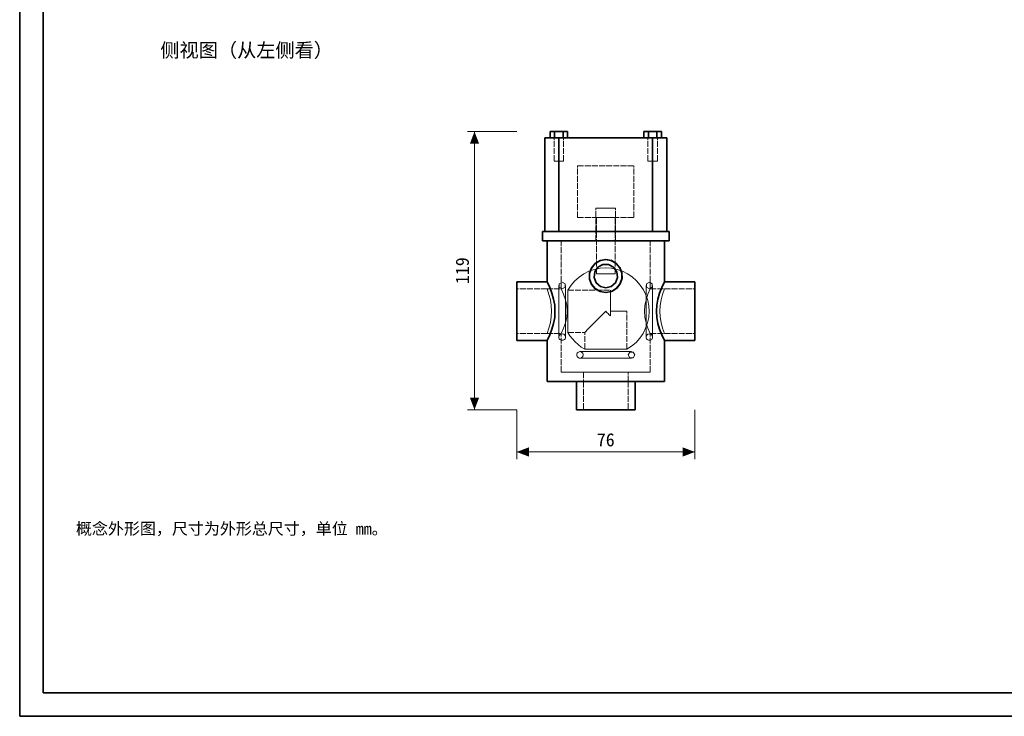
# Model space of a CAD drawing. Header units: millimetres. Extents: x 0 to 420, y 0 to 297.
# Tile 1 of 3: x 0 to 210, y 0 to 148. Entities that reach past the tile are written whole.
import ezdxf
from ezdxf.enums import TextEntityAlignment as Align

# ---------------------------------------------------------------- set-up
doc = ezdxf.new("R2010")
doc.units = ezdxf.units.MM
doc.linetypes.add('DASHED', pattern=[1.524, 1.27, -0.254])
for name, color, linetype, lineweight, true_color in [('DIM', 7, 'Continuous', 18, 0x1e5aa0), ('FRAME', 7, 'Continuous', 35, 0x3c3c3c), ('HIDDEN', 7, 'DASHED', 13, 0x969696), ('OUTLINE', 7, 'Continuous', 35, 0x141414), ('TEXT', 7, 'Continuous', 18, 0x141414)]:
    doc.layers.add(name, color=color, linetype=linetype, lineweight=lineweight, true_color=true_color)
doc.styles.add('ZH', font='simsun.ttc')

msp = doc.modelspace()

# ---------------------------------------------------------------- hatches: boundary and pattern name
at = {"layer": 'DIM'}
for points in [[(97, 124.65), (96.01, 122.05), (97.99, 122.05)], [(97, 65.35), (97.99, 67.95), (96.01, 67.95)], [(106, 56.35), (108.6, 55.36), (108.6, 57.34)], [(144, 56.35), (141.4, 57.34), (141.4, 55.36)]]:
    msp.add_hatch(color=7, dxfattribs=at).paths.add_polyline_path(points)

# ---------------------------------------------------------------- linework, layer by layer
for points in [[(106, 124.65), (95.5, 124.65)], [(97, 65.35), (97, 124.65)], [(106, 65.35), (95.5, 65.35)], [(106, 65.35), (106, 54.85)], [(144, 65.35), (144, 54.85)], [(106, 56.35), (144, 56.35)]]:
    msp.add_lwpolyline(points, dxfattribs=at)
at = {"layer": 'FRAME'}
for points in [[(0, 0), (420, 0), (420, 297), (0, 297)], [(5, 5), (415, 5), (415, 292), (5, 292)]]:
    msp.add_lwpolyline(points, close=True, dxfattribs=at)
at = {"layer": 'HIDDEN'}
for points in [[(114.08, 124.65), (113.15, 124.65)], [(114.08, 124.65), (113.15, 124.65)], [(113.15, 124.65), (114.08, 124.65)], [(113.15, 123.35), (113.15, 124.65)], [(114.08, 123.35), (114.08, 124.65)], [(115.92, 124.65), (114.08, 124.65)], [(114.08, 123.35), (114.08, 124.65)], [(115.92, 124.65), (114.08, 124.65)], [(114.08, 124.65), (115.92, 124.65)], [(114.08, 123.35), (114.08, 124.65)], [(115.92, 123.35), (115.92, 124.65)], [(116.85, 124.65), (115.92, 124.65)], [(115.92, 123.35), (115.92, 124.65)], [(116.85, 124.65), (115.92, 124.65)], [(115.92, 123.35), (115.92, 124.65)], [(115.92, 124.65), (116.85, 124.65)], [(116.85, 123.35), (116.85, 124.65)], [(134.08, 124.65), (133.15, 124.65)], [(134.08, 124.65), (133.15, 124.65)], [(133.15, 124.65), (134.08, 124.65)], [(133.15, 123.35), (133.15, 124.65)], [(134.08, 123.35), (134.08, 124.65)], [(135.92, 124.65), (134.08, 124.65)], [(134.08, 123.35), (134.08, 124.65)], [(135.92, 124.65), (134.08, 124.65)], [(134.08, 124.65), (135.92, 124.65)], [(134.08, 123.35), (134.08, 124.65)], [(135.92, 123.35), (135.92, 124.65)], [(136.85, 124.65), (135.92, 124.65)], [(135.92, 123.35), (135.92, 124.65)], [(136.85, 124.65), (135.92, 124.65)], [(135.92, 123.35), (135.92, 124.65)], [(135.92, 124.65), (136.85, 124.65)], [(136.85, 123.35), (136.85, 124.65)], [(112, 103.35), (112, 123.35)], [(112, 123.35), (112.5, 123.35), (113, 123.35), (113.5, 123.35), (114, 123.35), (114.5, 123.35), (115, 123.35)], [(114.08, 123.35), (113.15, 123.35)], [(113.15, 123.35), (114.08, 123.35)], [(114.08, 123.35), (113.15, 123.35)], [(113.15, 123.35), (114.08, 123.35)], [(116, 123.35), (115.67, 123.35), (115.33, 123.35), (115, 123.35), (114.67, 123.35), (114.33, 123.35), (114, 123.35)], [(114, 123.35), (114.33, 123.35), (114.67, 123.35), (115, 123.35), (115.33, 123.35), (115.67, 123.35), (116, 123.35)], [(116, 123.35), (115.67, 123.35), (115.33, 123.35), (115, 123.35), (114.67, 123.35), (114.33, 123.35), (114, 123.35)], [(114, 123.35), (114.33, 123.35), (114.67, 123.35), (115, 123.35), (115.33, 123.35), (115.67, 123.35), (116, 123.35)], [(114, 118.35), (114, 123.35)], [(114, 118.35), (114, 123.35)], [(115.92, 123.35), (114.08, 123.35)], [(114.08, 123.35), (115.92, 123.35)], [(115.92, 123.35), (114.08, 123.35)], [(114.08, 123.35), (115.92, 123.35)], [(115, 123.35), (135, 123.35)], [(115, 103.35), (115, 123.35)], [(116.85, 123.35), (115.92, 123.35)], [(115.92, 123.35), (116.85, 123.35)], [(116.85, 123.35), (115.92, 123.35)], [(115.92, 123.35), (116.85, 123.35)], [(116, 118.35), (116, 123.35)], [(116, 118.35), (116, 123.35)], [(134.08, 123.35), (133.15, 123.35)], [(133.15, 123.35), (134.08, 123.35)], [(134.08, 123.35), (133.15, 123.35)], [(133.15, 123.35), (134.08, 123.35)], [(136, 123.35), (135.67, 123.35), (135.33, 123.35), (135, 123.35), (134.67, 123.35), (134.33, 123.35), (134, 123.35)], [(134, 123.35), (134.33, 123.35), (134.67, 123.35), (135, 123.35), (135.33, 123.35), (135.67, 123.35), (136, 123.35)], [(136, 123.35), (135.67, 123.35), (135.33, 123.35), (135, 123.35), (134.67, 123.35), (134.33, 123.35), (134, 123.35)], [(134, 123.35), (134.33, 123.35), (134.67, 123.35), (135, 123.35), (135.33, 123.35), (135.67, 123.35), (136, 123.35)], [(134, 118.35), (134, 123.35)], [(134, 118.35), (134, 123.35)], [(135.92, 123.35), (134.08, 123.35)], [(134.08, 123.35), (135.92, 123.35)], [(135.92, 123.35), (134.08, 123.35)], [(134.08, 123.35), (135.92, 123.35)], [(138, 123.35), (137.5, 123.35), (137, 123.35), (136.5, 123.35), (136, 123.35), (135.5, 123.35), (135, 123.35)], [(135, 103.35), (135, 123.35)], [(136.85, 123.35), (135.92, 123.35)], [(135.92, 123.35), (136.85, 123.35)], [(136.85, 123.35), (135.92, 123.35)], [(135.92, 123.35), (136.85, 123.35)], [(136, 118.35), (136, 123.35)], [(136, 118.35), (136, 123.35)], [(138, 103.35), (138, 123.35)], [(116, 118.35), (115.67, 118.35), (115.33, 118.35), (115, 118.35), (114.67, 118.35), (114.33, 118.35), (114, 118.35)], [(114, 118.35), (114.33, 118.35), (114.67, 118.35), (115, 118.35), (115.33, 118.35), (115.67, 118.35), (116, 118.35)], [(116, 118.35), (115.67, 118.35), (115.33, 118.35), (115, 118.35), (114.67, 118.35), (114.33, 118.35), (114, 118.35)], [(114, 118.35), (114.33, 118.35), (114.67, 118.35), (115, 118.35), (115.33, 118.35), (115.67, 118.35), (116, 118.35)], [(136, 118.35), (135.67, 118.35), (135.33, 118.35), (135, 118.35), (134.67, 118.35), (134.33, 118.35), (134, 118.35)], [(134, 118.35), (134.33, 118.35), (134.67, 118.35), (135, 118.35), (135.33, 118.35), (135.67, 118.35), (136, 118.35)], [(136, 118.35), (135.67, 118.35), (135.33, 118.35), (135, 118.35), (134.67, 118.35), (134.33, 118.35), (134, 118.35)], [(134, 118.35), (134.33, 118.35), (134.67, 118.35), (135, 118.35), (135.33, 118.35), (135.67, 118.35), (136, 118.35)], [(119, 106.35), (119, 117.35)], [(119, 106.35), (119, 117.35)], [(119, 117.35), (131, 117.35)], [(119, 117.35), (131, 117.35)], [(131, 106.35), (131, 117.35)], [(131, 106.35), (131, 117.35)], [(127.1, 108.35), (126.4, 108.35), (125.7, 108.35), (125, 108.35), (124.3, 108.35), (123.6, 108.35), (122.9, 108.35)], [(122.9, 108.35), (123.6, 108.35), (124.3, 108.35), (125, 108.35), (125.7, 108.35), (126.4, 108.35), (127.1, 108.35)], [(122.9, 103.35), (122.9, 108.35)], [(127.1, 103.35), (127.1, 108.35)], [(119, 106.35), (131, 106.35)], [(119, 106.35), (131, 106.35)], [(127, 106.35), (126.33, 106.35), (125.67, 106.35), (125, 106.35), (124.33, 106.35), (123.67, 106.35), (123, 106.35)], [(123, 106.35), (123.67, 106.35), (124.33, 106.35), (125, 106.35), (125.67, 106.35), (126.33, 106.35), (127, 106.35)], [(123, 94.35), (123, 106.35)], [(127, 94.35), (127, 106.35)], [(138.5, 103.35), (137.27, 103.35), (136.05, 103.35), (134.82, 103.35), (133.59, 103.35), (132.36, 103.35), (131.14, 103.35), (129.91, 103.35), (128.68, 103.35), (127.45, 103.35), (126.23, 103.35), (125, 103.35), (123.77, 103.35), (122.55, 103.35), (121.32, 103.35), (120.09, 103.35), (118.86, 103.35), (117.64, 103.35), (116.41, 103.35), (115.18, 103.35), (113.95, 103.35), (112.73, 103.35), (111.5, 103.35)], [(112, 103.35), (112.5, 103.35), (113, 103.35), (113.5, 103.35), (114, 103.35), (114.5, 103.35), (115, 103.35)], [(112, 103.35), (112.5, 103.35), (113, 103.35), (113.5, 103.35), (114, 103.35), (114.5, 103.35), (115, 103.35)], [(115, 103.35), (135, 103.35)], [(115, 103.35), (135, 103.35)], [(127.1, 103.35), (126.4, 103.35), (125.7, 103.35), (125, 103.35), (124.3, 103.35), (123.6, 103.35), (122.9, 103.35)], [(122.9, 103.35), (123.6, 103.35), (124.3, 103.35), (125, 103.35), (125.7, 103.35), (126.4, 103.35), (127.1, 103.35)], [(127.1, 103.35), (126.4, 103.35), (125.7, 103.35), (125, 103.35), (124.3, 103.35), (123.6, 103.35), (122.9, 103.35)], [(122.9, 103.35), (123.6, 103.35), (124.3, 103.35), (125, 103.35), (125.7, 103.35), (126.4, 103.35), (127.1, 103.35)], [(122.9, 101.35), (122.9, 103.35)], [(127.1, 101.35), (127.1, 103.35)], [(135, 103.35), (135.5, 103.35), (136, 103.35), (136.5, 103.35), (137, 103.35), (137.5, 103.35), (138, 103.35)], [(138, 103.35), (137.5, 103.35), (137, 103.35), (136.5, 103.35), (136, 103.35), (135.5, 103.35), (135, 103.35)], [(138.5, 101.35), (137.27, 101.35), (136.05, 101.35), (134.82, 101.35), (133.59, 101.35), (132.36, 101.35), (131.14, 101.35), (129.91, 101.35), (128.68, 101.35), (127.45, 101.35), (126.23, 101.35), (125, 101.35), (123.77, 101.35), (122.55, 101.35), (121.32, 101.35), (120.09, 101.35), (118.86, 101.35), (117.64, 101.35), (116.41, 101.35), (115.18, 101.35), (113.95, 101.35), (112.73, 101.35), (111.5, 101.35)], [(137.5, 101.35), (136.25, 101.35), (135, 101.35), (133.75, 101.35), (132.5, 101.35), (131.25, 101.35), (130, 101.35), (128.75, 101.35), (127.5, 101.35), (126.25, 101.35), (125, 101.35), (123.75, 101.35), (122.5, 101.35), (121.25, 101.35), (120, 101.35), (118.75, 101.35), (117.5, 101.35), (116.25, 101.35), (115, 101.35), (113.75, 101.35), (112.5, 101.35)], [(112.5, 101.35), (113.75, 101.35), (115, 101.35), (116.25, 101.35), (117.5, 101.35), (118.75, 101.35), (120, 101.35), (121.25, 101.35), (122.5, 101.35), (123.75, 101.35), (125, 101.35), (126.25, 101.35), (127.5, 101.35), (128.75, 101.35), (130, 101.35), (131.25, 101.35), (132.5, 101.35), (133.75, 101.35), (135, 101.35), (136.25, 101.35), (137.5, 101.35)], [(134.5, 101.35), (133.23, 101.35), (131.97, 101.35), (130.7, 101.35), (129.43, 101.35), (128.17, 101.35), (126.9, 101.35), (125.63, 101.35), (124.37, 101.35), (123.1, 101.35), (121.83, 101.35), (120.57, 101.35), (119.3, 101.35), (118.03, 101.35), (116.77, 101.35), (115.5, 101.35)], [(115.5, 101.35), (116.77, 101.35), (118.03, 101.35), (119.3, 101.35), (120.57, 101.35), (121.83, 101.35), (123.1, 101.35), (124.37, 101.35), (125.63, 101.35), (126.9, 101.35), (128.17, 101.35), (129.43, 101.35), (130.7, 101.35), (131.97, 101.35), (133.23, 101.35), (134.5, 101.35)], [(115.5, 91.1), (115.5, 101.35)], [(127.1, 101.35), (126.4, 101.35), (125.7, 101.35), (125, 101.35), (124.3, 101.35), (123.6, 101.35), (122.9, 101.35)], [(122.9, 101.35), (123.6, 101.35), (124.3, 101.35), (125, 101.35), (125.7, 101.35), (126.4, 101.35), (127.1, 101.35)], [(134.5, 91.1), (134.5, 101.35)], [(125, 95.6), (123.77, 95.52), (122.57, 95.28), (121.41, 94.88), (120.31, 94.32), (119.3, 93.63), (118.38, 92.81), (117.59, 91.88), (116.92, 90.85)], [(129.5, 78.27), (130.52, 78.93), (131.45, 79.72), (132.26, 80.62), (132.95, 81.63), (133.5, 82.71), (133.91, 83.86), (134.16, 85.05), (134.25, 86.26), (134.18, 87.48), (133.95, 88.67), (133.57, 89.83), (133.04, 90.93), (132.37, 91.94), (131.57, 92.86), (130.66, 93.67), (129.65, 94.35), (128.56, 94.89), (127.41, 95.28), (126.21, 95.52), (125, 95.6)], [(106, 92.6), (106, 91.35), (106, 90.1), (106, 88.85), (106, 87.6), (106, 86.35), (106, 85.1), (106, 83.85), (106, 82.6), (106, 81.35), (106, 80.1)], [(112.5, 92.6), (113.05, 91.41), (113.51, 90.19), (113.87, 88.94), (114.1, 87.65), (114.17, 86.35), (114.1, 85.05), (113.87, 83.76), (113.51, 82.51), (113.05, 81.29), (112.5, 80.1)], [(115.7, 92.55), (116.31, 92.2), (116.31, 91.5), (115.7, 91.15), (115.09, 91.5), (115.09, 92.2), (115.7, 92.55)], [(127, 94.35), (126.33, 94.35), (125.67, 94.35), (125, 94.35), (124.33, 94.35), (123.67, 94.35), (123, 94.35)], [(123, 94.35), (123.67, 94.35), (124.33, 94.35), (125, 94.35), (125.67, 94.35), (126.33, 94.35), (127, 94.35)], [(134.3, 92.55), (134.91, 92.2), (134.91, 91.5), (134.3, 91.15), (133.69, 91.5), (133.69, 92.2), (134.3, 92.55)], [(137.5, 80.1), (136.95, 81.29), (136.49, 82.51), (136.13, 83.76), (135.9, 85.05), (135.83, 86.35), (135.9, 87.65), (136.13, 88.94), (136.49, 90.19), (136.95, 91.41), (137.5, 92.6)], [(144, 80.1), (144, 81.35), (144, 82.6), (144, 83.85), (144, 85.1), (144, 86.35), (144, 87.6), (144, 88.85), (144, 90.1), (144, 91.35), (144, 92.6)], [(106, 81.6), (106, 82.96), (106, 84.31), (106, 85.67), (106, 87.03), (106, 88.39), (106, 89.74), (106, 91.1)], [(106, 91.1), (106, 89.74), (106, 88.39), (106, 87.03), (106, 85.67), (106, 84.31), (106, 82.96), (106, 81.6)], [(112.5, 91.1), (106, 91.1)], [(112.5, 81.6), (112.89, 82.75), (113.19, 83.93), (113.37, 85.13), (113.44, 86.35), (113.37, 87.57), (113.19, 88.77), (112.89, 89.95), (112.5, 91.1)], [(112.5, 91.1), (112.89, 89.95), (113.19, 88.77), (113.37, 87.57), (113.44, 86.35), (113.37, 85.13), (113.19, 83.93), (112.89, 82.75), (112.5, 81.6)], [(112.5, 91.1), (115.5, 91.1)], [(115, 91.85), (115, 90.63), (115, 89.41), (115, 88.18), (115, 86.96), (115, 85.74), (115, 84.52), (115, 83.29), (115, 82.07), (115, 80.85)], [(115, 91.85), (115, 90.63), (115, 89.41), (115, 88.18), (115, 86.96), (115, 85.74), (115, 84.52), (115, 83.29), (115, 82.07), (115, 80.85)], [(115.5, 91.1), (116.01, 89.97), (116.42, 88.8), (116.68, 87.59), (116.77, 86.35), (116.68, 85.11), (116.42, 83.9), (116.01, 82.73), (115.5, 81.6)], [(115.5, 81.6), (116.01, 82.73), (116.42, 83.9), (116.68, 85.11), (116.77, 86.35), (116.68, 87.59), (116.42, 88.8), (116.01, 89.97), (115.5, 91.1)], [(116.4, 80.85), (116.4, 82.07), (116.4, 83.29), (116.4, 84.52), (116.4, 85.74), (116.4, 86.96), (116.4, 88.18), (116.4, 89.41), (116.4, 90.63), (116.4, 91.85)], [(116.4, 80.85), (116.4, 82.07), (116.4, 83.29), (116.4, 84.52), (116.4, 85.74), (116.4, 86.96), (116.4, 88.18), (116.4, 89.41), (116.4, 90.63), (116.4, 91.85)], [(116.92, 90.85), (116.92, 89.56), (116.92, 88.28), (116.92, 86.99), (116.92, 85.71), (116.92, 84.42), (116.92, 83.14), (116.92, 81.85)], [(116.92, 81.85), (116.92, 83.14), (116.92, 84.42), (116.92, 85.71), (116.92, 86.99), (116.92, 88.28), (116.92, 89.56), (116.92, 90.85)], [(116.92, 90.85), (126, 90.85)], [(125, 90.35), (125.03, 90.35), (125.05, 90.35), (125.08, 90.35), (125.11, 90.35), (125.14, 90.35), (125.16, 90.35)], [(126, 90.85), (126, 89.93), (126, 89.02), (126, 88.1), (126, 87.18), (126, 86.27), (126, 85.35)], [(126, 85.35), (126, 86.27), (126, 87.18), (126, 88.1), (126, 89.02), (126, 89.93), (126, 90.85)], [(134.5, 91.1), (133.99, 89.97), (133.58, 88.8), (133.32, 87.59), (133.23, 86.35), (133.32, 85.11), (133.58, 83.9), (133.99, 82.73), (134.5, 81.6)], [(134.5, 81.6), (133.99, 82.73), (133.58, 83.9), (133.32, 85.11), (133.23, 86.35), (133.32, 87.59), (133.58, 88.8), (133.99, 89.97), (134.5, 91.1)], [(133.6, 91.85), (133.6, 90.63), (133.6, 89.41), (133.6, 88.18), (133.6, 86.96), (133.6, 85.74), (133.6, 84.52), (133.6, 83.29), (133.6, 82.07), (133.6, 80.85)], [(133.6, 91.85), (133.6, 90.63), (133.6, 89.41), (133.6, 88.18), (133.6, 86.96), (133.6, 85.74), (133.6, 84.52), (133.6, 83.29), (133.6, 82.07), (133.6, 80.85)], [(134.5, 91.1), (137.5, 91.1)], [(135, 80.85), (135, 82.07), (135, 83.29), (135, 84.52), (135, 85.74), (135, 86.96), (135, 88.18), (135, 89.41), (135, 90.63), (135, 91.85)], [(135, 80.85), (135, 82.07), (135, 83.29), (135, 84.52), (135, 85.74), (135, 86.96), (135, 88.18), (135, 89.41), (135, 90.63), (135, 91.85)], [(137.5, 91.1), (137.11, 89.95), (136.81, 88.77), (136.63, 87.57), (136.56, 86.35), (136.63, 85.13), (136.81, 83.93), (137.11, 82.75), (137.5, 81.6)], [(137.5, 81.6), (137.11, 82.75), (136.81, 83.93), (136.63, 85.13), (136.56, 86.35), (136.63, 87.57), (136.81, 88.77), (137.11, 89.95), (137.5, 91.1)], [(137.5, 91.1), (144, 91.1)], [(144, 91.1), (144, 89.74), (144, 88.39), (144, 87.03), (144, 85.67), (144, 84.31), (144, 82.96), (144, 81.6)], [(144, 81.6), (144, 82.96), (144, 84.31), (144, 85.67), (144, 87.03), (144, 88.39), (144, 89.74), (144, 91.1)], [(125, 86.35), (124.25, 85.6), (123.5, 84.85), (122.75, 84.1), (122, 83.35), (121.25, 82.6), (120.5, 81.85)], [(120.5, 81.85), (121.25, 82.6), (122, 83.35), (122.75, 84.1), (123.5, 84.85), (124.25, 85.6), (125, 86.35)], [(126, 85.35), (125.83, 85.52), (125.67, 85.68), (125.5, 85.85), (125.33, 86.02), (125.17, 86.18), (125, 86.35)], [(125, 86.35), (125.17, 86.18), (125.33, 86.02), (125.5, 85.85), (125.67, 85.68), (125.83, 85.52), (126, 85.35)], [(129.5, 86.35), (128.92, 86.35), (128.33, 86.35), (127.75, 86.35), (127.17, 86.35), (126.58, 86.35), (126, 86.35)], [(126, 85.35), (126, 86.35)], [(126, 85.35), (126, 86.35)], [(126, 86.35), (126.58, 86.35), (127.17, 86.35), (127.75, 86.35), (128.33, 86.35), (128.92, 86.35), (129.5, 86.35)], [(129.5, 78.27), (129.5, 86.35)], [(112.5, 81.6), (106, 81.6)], [(112.5, 81.6), (115.5, 81.6)], [(115, 80.85), (115.09, 81.2), (115.35, 81.46), (115.7, 81.55), (116.05, 81.46), (116.31, 81.2), (116.4, 80.85)], [(115.7, 80.15), (115.52, 80.17), (115.35, 80.24), (115.21, 80.36), (115.09, 80.5), (115.02, 80.67), (115, 80.85)], [(115.5, 73.35), (115.5, 81.6)], [(115.7, 80.15), (115.88, 80.17), (116.05, 80.24), (116.19, 80.36), (116.31, 80.5), (116.38, 80.67), (116.4, 80.85)], [(116.92, 81.85), (117.37, 81.12), (117.88, 80.44), (118.46, 79.81), (119.09, 79.23), (119.77, 78.72), (120.5, 78.27)], [(116.92, 81.85), (120.5, 81.85)], [(120.5, 78.27), (120.5, 81.85)], [(133.6, 80.85), (133.69, 81.2), (133.95, 81.46), (134.3, 81.55), (134.65, 81.46), (134.91, 81.2), (135, 80.85)], [(134.3, 80.15), (134.12, 80.17), (133.95, 80.24), (133.81, 80.36), (133.69, 80.5), (133.62, 80.67), (133.6, 80.85)], [(134.3, 80.15), (134.48, 80.17), (134.65, 80.24), (134.79, 80.36), (134.91, 80.5), (134.98, 80.67), (135, 80.85)], [(134.5, 73.35), (134.5, 81.6)], [(134.5, 81.6), (137.5, 81.6)], [(137.5, 81.6), (144, 81.6)], [(119.5, 77.75), (119.32, 77.73), (119.15, 77.66), (119.01, 77.54), (118.89, 77.4), (118.82, 77.23), (118.8, 77.05)], [(130.5, 77.75), (129.28, 77.75), (128.06, 77.75), (126.83, 77.75), (125.61, 77.75), (124.39, 77.75), (123.17, 77.75), (121.94, 77.75), (120.72, 77.75), (119.5, 77.75)], [(130.5, 77.75), (129.28, 77.75), (128.06, 77.75), (126.83, 77.75), (125.61, 77.75), (124.39, 77.75), (123.17, 77.75), (121.94, 77.75), (120.72, 77.75), (119.5, 77.75)], [(119.5, 77.75), (119.85, 77.66), (120.11, 77.4), (120.2, 77.05), (120.11, 76.7), (119.85, 76.44), (119.5, 76.35)], [(129.5, 78.27), (128.21, 78.27), (126.93, 78.27), (125.64, 78.27), (124.36, 78.27), (123.07, 78.27), (121.79, 78.27), (120.5, 78.27)], [(120.5, 78.27), (121.79, 78.27), (123.07, 78.27), (124.36, 78.27), (125.64, 78.27), (126.93, 78.27), (128.21, 78.27), (129.5, 78.27)], [(118.8, 77.05), (118.82, 76.87), (118.89, 76.7), (119.01, 76.56), (119.15, 76.44), (119.32, 76.37), (119.5, 76.35)], [(119.5, 76.35), (120.72, 76.35), (121.94, 76.35), (123.17, 76.35), (124.39, 76.35), (125.61, 76.35), (126.83, 76.35), (128.06, 76.35), (129.28, 76.35), (130.5, 76.35)], [(119.5, 76.35), (120.72, 76.35), (121.94, 76.35), (123.17, 76.35), (124.39, 76.35), (125.61, 76.35), (126.83, 76.35), (128.06, 76.35), (129.28, 76.35), (130.5, 76.35)], [(131.2, 77.05), (130.85, 77.66), (130.15, 77.66), (129.8, 77.05), (130.15, 76.44), (130.85, 76.44), (131.2, 77.05)], [(134.5, 73.35), (133.23, 73.35), (131.97, 73.35), (130.7, 73.35), (129.43, 73.35), (128.17, 73.35), (126.9, 73.35), (125.63, 73.35), (124.37, 73.35), (123.1, 73.35), (121.83, 73.35), (120.57, 73.35), (119.3, 73.35), (118.03, 73.35), (116.77, 73.35), (115.5, 73.35)], [(115.5, 73.35), (116.77, 73.35), (118.03, 73.35), (119.3, 73.35), (120.57, 73.35), (121.83, 73.35), (123.1, 73.35), (124.37, 73.35), (125.63, 73.35), (126.9, 73.35), (128.17, 73.35), (129.43, 73.35), (130.7, 73.35), (131.97, 73.35), (133.23, 73.35), (134.5, 73.35)], [(129.75, 73.35), (128.39, 73.35), (127.04, 73.35), (125.68, 73.35), (124.32, 73.35), (122.96, 73.35), (121.61, 73.35), (120.25, 73.35)], [(120.25, 73.35), (121.61, 73.35), (122.96, 73.35), (124.32, 73.35), (125.68, 73.35), (127.04, 73.35), (128.39, 73.35), (129.75, 73.35)], [(120.25, 73.35), (120.25, 71.35)], [(129.75, 71.35), (129.75, 73.35)], [(137.5, 71.35), (136.25, 71.35), (135, 71.35), (133.75, 71.35), (132.5, 71.35), (131.25, 71.35), (130, 71.35), (128.75, 71.35), (127.5, 71.35), (126.25, 71.35), (125, 71.35), (123.75, 71.35), (122.5, 71.35), (121.25, 71.35), (120, 71.35), (118.75, 71.35), (117.5, 71.35), (116.25, 71.35), (115, 71.35), (113.75, 71.35), (112.5, 71.35)], [(118.75, 71.35), (120, 71.35), (121.25, 71.35), (122.5, 71.35), (123.75, 71.35), (125, 71.35), (126.25, 71.35), (127.5, 71.35), (128.75, 71.35), (130, 71.35), (131.25, 71.35)], [(131.25, 71.35), (130, 71.35), (128.75, 71.35), (127.5, 71.35), (126.25, 71.35), (125, 71.35), (123.75, 71.35), (122.5, 71.35), (121.25, 71.35), (120, 71.35), (118.75, 71.35)], [(120.25, 71.35), (120.25, 65.35)], [(120.25, 71.35), (121.61, 71.35), (122.96, 71.35), (124.32, 71.35), (125.68, 71.35), (127.04, 71.35), (128.39, 71.35), (129.75, 71.35)], [(129.75, 71.35), (129.75, 65.35)], [(118.75, 65.35), (120, 65.35), (121.25, 65.35), (122.5, 65.35), (123.75, 65.35), (125, 65.35), (126.25, 65.35), (127.5, 65.35), (128.75, 65.35), (130, 65.35), (131.25, 65.35)], [(120.25, 65.35), (121.61, 65.35), (122.96, 65.35), (124.32, 65.35), (125.68, 65.35), (127.04, 65.35), (128.39, 65.35), (129.75, 65.35)], [(129.75, 65.35), (128.39, 65.35), (127.04, 65.35), (125.68, 65.35), (124.32, 65.35), (122.96, 65.35), (121.61, 65.35), (120.25, 65.35)]]:
    msp.add_lwpolyline(points, dxfattribs=at)
at = {"layer": 'OUTLINE'}
for points in [[(113.15, 124.65), (114.08, 124.65)], [(113.15, 123.35), (113.15, 124.65)], [(114.08, 124.65), (115.92, 124.65)], [(114.08, 123.35), (114.08, 124.65)], [(115.92, 123.35), (115.92, 124.65)], [(115.92, 124.65), (116.85, 124.65)], [(116.85, 123.35), (116.85, 124.65)], [(133.15, 124.65), (134.08, 124.65)], [(133.15, 123.35), (133.15, 124.65)], [(134.08, 124.65), (135.92, 124.65)], [(134.08, 123.35), (134.08, 124.65)], [(135.92, 123.35), (135.92, 124.65)], [(135.92, 124.65), (136.85, 124.65)], [(136.85, 123.35), (136.85, 124.65)], [(112, 103.35), (112, 123.35)], [(112, 123.35), (112.5, 123.35), (113, 123.35), (113.5, 123.35), (114, 123.35), (114.5, 123.35), (115, 123.35)], [(115, 123.35), (135, 123.35)], [(115, 103.35), (115, 123.35)], [(138, 123.35), (137.5, 123.35), (137, 123.35), (136.5, 123.35), (136, 123.35), (135.5, 123.35), (135, 123.35)], [(135, 103.35), (135, 123.35)], [(138, 103.35), (138, 123.35)], [(111.5, 103.35), (111.58, 103.35), (111.67, 103.35), (111.75, 103.35), (111.83, 103.35), (111.92, 103.35), (112, 103.35)], [(111.5, 101.35), (111.5, 103.35)], [(112, 103.35), (112.5, 103.35), (113, 103.35), (113.5, 103.35), (114, 103.35), (114.5, 103.35), (115, 103.35)], [(115, 103.35), (116.25, 103.35), (117.5, 103.35), (118.75, 103.35), (120, 103.35), (121.25, 103.35), (122.5, 103.35), (123.75, 103.35), (125, 103.35), (126.25, 103.35), (127.5, 103.35), (128.75, 103.35), (130, 103.35), (131.25, 103.35), (132.5, 103.35), (133.75, 103.35), (135, 103.35)], [(138, 103.35), (137.5, 103.35), (137, 103.35), (136.5, 103.35), (136, 103.35), (135.5, 103.35), (135, 103.35)], [(138, 103.35), (138.08, 103.35), (138.17, 103.35), (138.25, 103.35), (138.33, 103.35), (138.42, 103.35), (138.5, 103.35)], [(138.5, 101.35), (138.5, 103.35)], [(111.5, 101.35), (112.73, 101.35), (113.95, 101.35), (115.18, 101.35), (116.41, 101.35), (117.64, 101.35), (118.86, 101.35), (120.09, 101.35), (121.32, 101.35), (122.55, 101.35), (123.77, 101.35), (125, 101.35), (126.23, 101.35), (127.45, 101.35), (128.68, 101.35), (129.91, 101.35), (131.14, 101.35), (132.36, 101.35), (133.59, 101.35), (134.82, 101.35), (136.05, 101.35), (137.27, 101.35), (138.5, 101.35)], [(112.5, 92.6), (112.5, 101.35)], [(137.5, 101.35), (137.5, 92.6)], [(125.16, 90.35), (126.34, 90.62), (127.36, 91.26), (128.1, 92.22), (128.47, 93.37), (128.42, 94.57), (127.98, 95.69), (127.17, 96.59), (126.11, 97.17), (124.92, 97.35), (123.73, 97.11), (122.7, 96.49), (121.94, 95.55), (121.55, 94.41), (121.56, 93.21), (121.98, 92.08), (122.76, 91.16), (123.81, 90.56), (125, 90.35)], [(125, 90.35), (126.2, 90.56), (127.25, 91.17), (128.03, 92.1), (128.45, 93.24), (128.45, 94.46), (128.03, 95.6), (127.25, 96.53), (126.2, 97.14), (125, 97.35), (123.8, 97.14), (122.75, 96.53), (121.97, 95.6), (121.55, 94.46), (121.55, 93.24), (121.97, 92.1), (122.75, 91.17), (123.8, 90.56), (125, 90.35)], [(125, 91.35), (126.16, 91.64), (127.06, 92.43), (127.48, 93.55), (127.34, 94.74), (126.66, 95.72), (125.6, 96.28), (124.4, 96.28), (123.34, 95.72), (122.66, 94.74), (122.52, 93.55), (122.94, 92.43), (123.84, 91.64), (125, 91.35)], [(125, 91.35), (126.16, 91.64), (127.06, 92.43), (127.48, 93.55), (127.34, 94.74), (126.66, 95.72), (125.6, 96.28), (124.4, 96.28), (123.34, 95.72), (122.66, 94.74), (122.52, 93.55), (122.94, 92.43), (123.84, 91.64), (125, 91.35)], [(106, 80.1), (106, 81.35), (106, 82.6), (106, 83.85), (106, 85.1), (106, 86.35), (106, 87.6), (106, 88.85), (106, 90.1), (106, 91.35), (106, 92.6)], [(112.5, 92.6), (106, 92.6)], [(112.5, 80.1), (113.05, 81.29), (113.51, 82.51), (113.87, 83.76), (114.1, 85.05), (114.17, 86.35), (114.1, 87.65), (113.87, 88.94), (113.51, 90.19), (113.05, 91.41), (112.5, 92.6)], [(137.5, 92.6), (136.95, 91.41), (136.49, 90.19), (136.13, 88.94), (135.9, 87.65), (135.83, 86.35), (135.9, 85.05), (136.13, 83.76), (136.49, 82.51), (136.95, 81.29), (137.5, 80.1)], [(137.5, 92.6), (144, 92.6)], [(144, 92.6), (144, 91.35), (144, 90.1), (144, 88.85), (144, 87.6), (144, 86.35), (144, 85.1), (144, 83.85), (144, 82.6), (144, 81.35), (144, 80.1)], [(112.5, 80.1), (106, 80.1)], [(112.5, 71.35), (112.5, 80.1)], [(137.5, 80.1), (137.5, 71.35)], [(137.5, 80.1), (144, 80.1)], [(112.5, 71.35), (113.75, 71.35), (115, 71.35), (116.25, 71.35), (117.5, 71.35), (118.75, 71.35), (120, 71.35), (121.25, 71.35), (122.5, 71.35), (123.75, 71.35), (125, 71.35), (126.25, 71.35), (127.5, 71.35), (128.75, 71.35), (130, 71.35), (131.25, 71.35), (132.5, 71.35), (133.75, 71.35), (135, 71.35), (136.25, 71.35), (137.5, 71.35)], [(118.75, 71.35), (118.75, 65.35)], [(131.25, 71.35), (131.25, 65.35)], [(131.25, 65.35), (130, 65.35), (128.75, 65.35), (127.5, 65.35), (126.25, 65.35), (125, 65.35), (123.75, 65.35), (122.5, 65.35), (121.25, 65.35), (120, 65.35), (118.75, 65.35)]]:
    msp.add_lwpolyline(points, dxfattribs=at)

# ---------------------------------------------------------------- texts
at = {"layer": 'DIM', "style": 'ZH'}
msp.add_text('119', height=2.8, rotation=90, dxfattribs=at).set_placement((94.4, 95), align=Align.MIDDLE_CENTER)
msp.add_text('76', height=2.8, dxfattribs=at).set_placement((125, 58.95), align=Align.MIDDLE_CENTER)
at = {"layer": 'TEXT', "style": 'ZH'}
for s, height, p in [('侧视图（从左侧看）', 3, (30, 142)), ('概念外形图，尺寸为外形总尺寸，单位 mm。', 2.5, (12, 40))]:
    msp.add_text(s, height=height, dxfattribs=at).set_placement(p, align=Align.MIDDLE_LEFT)

doc.saveas('drawing.dxf')
